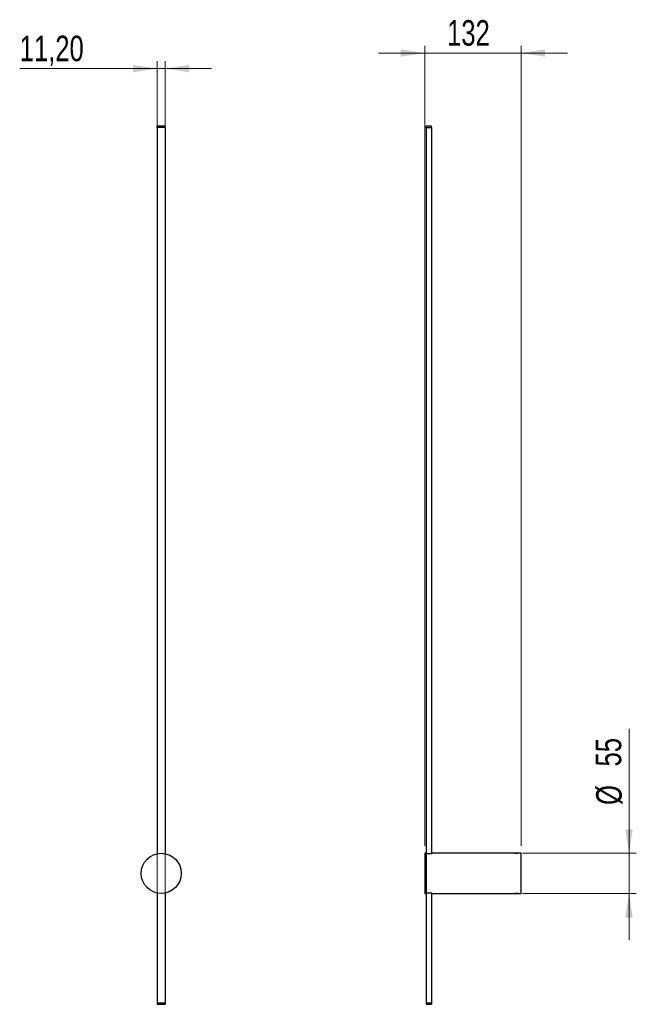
# Model space of a CAD drawing. Header units: millimetres. Extents: x 68 to 152, y 139 to 274.
import ezdxf

# ---------------------------------------------------------------- set-up
doc = ezdxf.new("R2010")
doc.units = ezdxf.units.MM
doc.styles.add('SLDTEXTSTYLE0', font='TXT', dxfattribs={"width": 0.75})
doc.dimstyles.new('SLDDIMSTYLE0', dxfattribs={"dimtxt": 3.5, "dimasz": 3.302, "dimexe": 0, "dimexo": 0.0625, "dimgap": 0.875, "dimtad": 1, "dimlfac": 10, "dimrnd": 1e-09, "dimzin": 12, "dimdsep": 46, "dimtxsty": 'SLDTEXTSTYLE0', "dimsah": 1, "dimcen": 0.09, "dimadec": 0, "dimazin": 3, "dimtfac": 1, "dimtmove": 0, "dimatfit": 0, "dimfxl": 0, "dimfrac": 2, "dimtolj": 1, "dimtzin": 12, "dimarcsym": 0})
doc.dimstyles.new('SLDDIMSTYLE1', dxfattribs={"dimtxt": 3.5, "dimasz": 3.302, "dimexe": 0, "dimexo": 0.0625, "dimgap": 0.875, "dimtad": 1, "dimdec": 0, "dimlfac": 10, "dimrnd": 1e-09, "dimzin": 12, "dimdsep": 46, "dimtxsty": 'SLDTEXTSTYLE0', "dimsah": 1, "dimcen": 0.09, "dimadec": 0, "dimazin": 3, "dimtfac": 1, "dimtdec": 0, "dimtmove": 0, "dimatfit": 0, "dimfxl": 0, "dimfrac": 2, "dimtolj": 1, "dimtzin": 12, "dimarcsym": 0})

# ---------------------------------------------------------------- blocks, each defined once
blk = doc.blocks.new('_D')
at = {"color": 7, "linetype": 'Continuous', "lineweight": 0}
for p, q in [((86.81, 140.18), (86.81, 268.25)), ((87.93, 140.18), (87.93, 268.25)), ((86.81, 267.25), (67.97, 267.25)), ((86.81, 267.25), (87.93, 267.25)), ((87.93, 267.25), (94.28, 267.25))]:
    blk.add_line(p, q, dxfattribs=at)
at = {"color": 7, "linetype": 'Continuous', "lineweight": 18}
for points in [[(86.81, 267.25), (83.5, 267.75), (83.5, 266.74)], [(87.93, 267.25), (91.23, 266.74), (91.23, 267.75)]]:
    blk.add_solid(points, dxfattribs=at)
at = {"color": 7, "linetype": 'Continuous', "lineweight": 18, "insert": (67.97, 271.76), "char_height": 3.5, "attachment_point": 1, "style": 'SLDTEXTSTYLE0'}
blk.add_mtext('11,20', dxfattribs=at)
blk = doc.blocks.new('_D_1')
at = {"color": 7, "linetype": 'Continuous', "lineweight": 0}
for p, q in [((123.49, 160.68), (123.49, 270.38)), ((136.69, 160.68), (136.69, 270.38)), ((123.49, 269.38), (117.14, 269.38)), ((123.49, 269.38), (136.69, 269.38)), ((136.69, 269.38), (143.04, 269.38))]:
    blk.add_line(p, q, dxfattribs=at)
at = {"color": 7, "linetype": 'Continuous', "lineweight": 18}
for points in [[(123.49, 269.38), (120.18, 269.88), (120.18, 268.87)], [(136.69, 269.38), (139.99, 268.87), (139.99, 269.88)]]:
    blk.add_solid(points, dxfattribs=at)
at = {"color": 7, "linetype": 'Continuous', "lineweight": 18, "insert": (126.55, 273.89), "char_height": 3.5, "attachment_point": 1, "style": 'SLDTEXTSTYLE0'}
blk.add_mtext('132', dxfattribs=at)
blk = doc.blocks.new('_D_2')
at = {"color": 7, "linetype": 'Continuous', "lineweight": 0}
for p, q in [((151.49, 159.68), (151.49, 176.75)), ((136.89, 159.68), (152.49, 159.68)), ((151.49, 159.68), (151.49, 154.18)), ((136.89, 154.18), (152.49, 154.18)), ((151.49, 154.18), (151.49, 147.83))]:
    blk.add_line(p, q, dxfattribs=at)
at = {"color": 7, "linetype": 'Continuous', "lineweight": 18}
for points in [[(151.49, 159.68), (151.99, 162.98), (150.98, 162.98)], [(151.49, 154.18), (150.98, 150.87), (151.99, 150.87)]]:
    blk.add_solid(points, dxfattribs=at)
at = {"color": 7, "linetype": 'Continuous', "lineweight": 18, "char_height": 3.5, "attachment_point": 1, "rotation": 90, "style": 'SLDTEXTSTYLE0'}
for s, insert in [('55', (146.92, 171.58)), ('%%c', (146.98, 166.3))]:
    blk.add_mtext(s, dxfattribs=dict(at, insert=insert))

msp = doc.modelspace()

# ---------------------------------------------------------------- linework, layer by layer
at = {"color": 7, "linetype": 'Continuous', "lineweight": 25}
for p, q in [((86.8067, 259.1761), (86.8067, 159.6185)), ((86.8067, 259.1761), (86.8167, 259.1761)), ((86.8167, 259.1761), (86.8167, 259.3761)), ((87.9167, 259.3761), (86.8167, 259.3761)), ((87.9167, 259.1761), (86.8167, 259.1761)), ((87.9167, 259.1761), (87.9167, 259.3761)), ((87.9167, 259.1761), (87.9267, 259.1761)), ((87.9267, 259.1761), (87.9267, 159.6185)), ((123.6704, 259.1761), (123.6704, 259.3761)), ((124.4204, 259.3761), (123.6704, 259.3761)), ((123.6854, 259.1761), (123.6704, 259.1761)), ((123.6854, 259.1761), (123.6854, 159.6185)), ((123.6854, 259.1761), (124.4054, 259.1761)), ((124.4204, 259.1761), (124.4054, 259.1761)), ((124.4054, 259.1761), (124.4054, 159.6088)), ((124.4204, 259.1761), (124.4204, 259.3761)), ((123.6854, 159.6761), (123.4854, 159.6761)), ((123.4854, 159.6761), (123.4854, 156.9261)), ((123.6854, 159.6185), (123.6854, 156.9261)), ((123.6854, 154.2435), (123.6854, 159.6088)), ((124.4654, 159.6088), (123.6854, 159.6088)), ((135.8354, 159.6761), (124.4654, 159.6761)), ((124.4654, 159.6761), (124.4654, 159.6088)), ((135.8744, 159.7261), (135.8354, 159.7036)), ((135.8354, 159.7036), (135.8354, 159.6761)), ((135.8354, 159.7036), (136.0354, 159.7036)), ((135.8744, 159.7261), (136.0354, 159.7261)), ((136.0354, 159.7261), (136.1964, 159.7261)), ((136.0354, 159.7036), (136.2354, 159.7036)), ((136.2354, 159.7036), (136.1964, 159.7261)), ((136.2354, 159.6761), (136.2354, 159.7036)), ((136.6854, 159.6761), (136.2354, 159.6761)), ((136.6854, 156.9261), (136.6854, 159.6761)), ((123.4854, 156.9261), (123.4854, 154.1761)), ((123.6854, 156.9261), (123.6854, 154.2338)), ((136.6854, 154.1761), (136.6854, 156.9261)), ((86.8067, 154.2338), (86.8067, 139.1761)), ((87.9267, 154.2338), (87.9267, 139.1761)), ((123.4854, 154.1761), (123.6854, 154.1761)), ((123.6854, 154.2435), (124.4654, 154.2435)), ((123.6854, 154.2338), (123.6854, 139.1761)), ((124.4054, 154.2435), (124.4054, 139.1761)), ((124.4654, 154.2435), (124.4654, 154.1761)), ((124.4654, 154.1761), (135.8354, 154.1761)), ((135.8354, 154.1761), (135.8354, 154.1487)), ((135.8354, 154.1487), (135.8744, 154.1261)), ((136.2354, 154.1487), (135.8354, 154.1487)), ((136.1964, 154.1261), (135.8744, 154.1261)), ((136.1964, 154.1261), (136.2354, 154.1487)), ((136.2354, 154.1761), (136.6854, 154.1761)), ((136.2354, 154.1487), (136.2354, 154.1761)), ((86.8067, 139.1761), (86.8167, 139.1761)), ((86.8167, 139.1761), (86.8167, 138.9761)), ((86.8167, 139.1761), (87.9167, 139.1761)), ((87.9167, 139.1761), (87.9167, 138.9761)), ((87.9167, 139.1761), (87.9267, 139.1761)), ((123.6704, 139.1761), (123.6704, 138.9761)), ((123.6704, 139.1761), (123.6854, 139.1761)), ((123.6854, 139.1761), (124.4054, 139.1761)), ((124.4054, 139.1761), (124.4204, 139.1761)), ((124.4204, 139.1761), (124.4204, 138.9761)), ((86.8167, 138.9761), (87.9167, 138.9761)), ((123.6704, 138.9761), (124.4204, 138.9761))]:
    msp.add_line(p, q, dxfattribs=at)
msp.add_circle((87.3667, 156.9261), 2.75, dxfattribs=at)

# ---------------------------------------------------------------- dimensions: what is measured, and where the dimension line sits
at = {"color": 7, "linetype": 'Continuous', "lineweight": 18}
for base, p1, p2, dimstyle, picture, middle in [((136.6854, 269.3761), (123.4854, 159.6761), (136.6854, 159.6761), 'SLDDIMSTYLE1', '_D_1', (130.4259, 269.3761)), ((87.9267, 267.2464), (86.8067, 139.1761), (87.9267, 139.1761), 'SLDDIMSTYLE0', '_D', (73.7909, 267.2464))]:
    dim = msp.add_linear_dim(base=base, p1=p1, p2=p2, dimstyle=dimstyle, dxfattribs=at)
    dim.commit()
    dim.dimension.update_dxf_attribs({"geometry": picture, "text_midpoint": middle, "dimtype": 160})
dim = msp.add_linear_dim(base=(151.4869, 154.1761), p1=(135.8854, 159.6761), p2=(135.8854, 154.1761), angle=90, text='%%c<>', dimstyle='SLDDIMSTYLE1', dxfattribs=at)
dim.commit()
dim.dimension.update_dxf_attribs({"geometry": '_D_2', "text_midpoint": (151.4869, 171.5251), "dimtype": 160})

doc.saveas('drawing.dxf')
